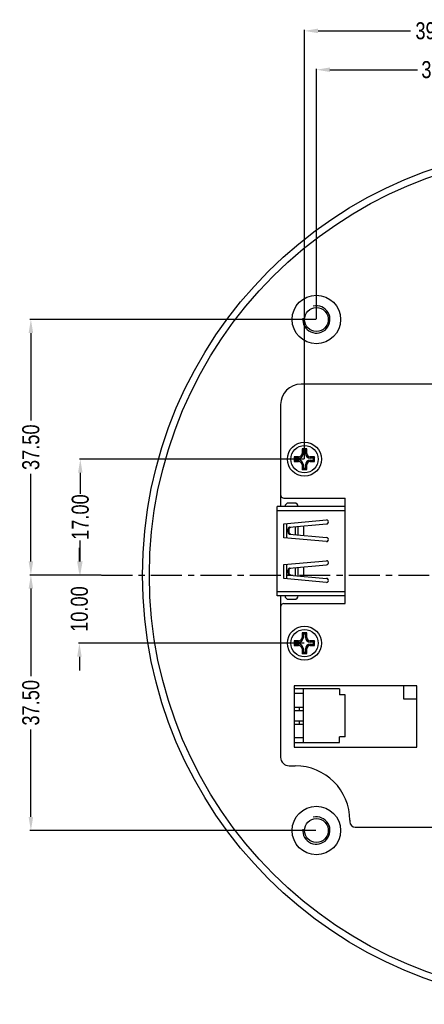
# Model space of a CAD drawing. Header units: inches. Extents: x -137 to 248, y -58 to 104.
# Tile 6 of 8: x 90 to 149, y -52 to 93. Entities that reach past the tile are written whole.
import ezdxf

# ---------------------------------------------------------------- set-up
doc = ezdxf.new("R2010")
doc.units = ezdxf.units.IN
doc.header["$LTSCALE"] = 1.21
doc.header["$MEASUREMENT"] = 0
doc.header["$PDMODE"] = 3
doc.header["$PDSIZE"] = 0.3125
doc.linetypes.add('CENTER', pattern=[2, 1.25, -0.25, 0.25, -0.25])
doc.layers.get('0').update_dxf_attribs({"linetype": 'CONTINUOUS'})
doc.layers.get('Defpoints').update_dxf_attribs({"linetype": 'CONTINUOUS'})
doc.layers.add('02___PRT_ALL_AXES', color=7, linetype='CONTINUOUS')
doc.layers.add('DIM', color=3, linetype='CONTINUOUS')
doc.styles.get("Standard").update_dxf_attribs({"font": 'txt', "width": 0.8})
doc.dimstyles.get("Standard").update_dxf_attribs({"dimtxt": 0.15625, "dimasz": 0.1875, "dimexe": 0.125, "dimexo": 0.0625, "dimgap": 0.09, "dimtad": 0, "dimtih": 1, "dimtoh": 1, "dimzin": 4, "dimdsep": 46, "dimtxsty": 'STANDARD', "dimblk": '_FILLED', "dimblk1": '_FILLED', "dimblk2": '_FILLED', "dimcen": 0.09, "dimazin": 1, "dimtp": 0.01, "dimtm": 0.01, "dimtfac": 1, "dimtofl": 0, "dimtmove": 0, "dimatfit": 3, "dimldrblk": '_FILLED', "dimfxl": 1, "dimtolj": 1, "dimtzin": 4, "dimarcsym": 0})

# ---------------------------------------------------------------- blocks, each defined once
blk = doc.blocks.new('_FILLED')
at = {"color": 0, "linetype": 'ByBlock'}
blk.add_solid([(0, 0), (-1, 0.167), (-1, -0.167)], dxfattribs=at)
blk = doc.blocks.new('*D10')
at = {"layer": 'Defpoints', "color": 0}
for p in [(133.48, 48.7), (91.6, 11.2), (101.95, 11.2)]:
    blk.add_point(p, dxfattribs=at)
at = {"layer": 'DIM', "color": 0, "lineweight": -2}
for p, q in [((133.42, 48.7), (91.47, 48.7)), ((91.6, 46.7), (91.6, 33.87)), ((91.6, 13.2), (91.6, 26.03)), ((101.89, 11.2), (91.47, 11.2))]:
    blk.add_line(p, q, dxfattribs=at)
at = {"layer": 'DIM', "color": 0, "lineweight": -2, "xscale": 2, "yscale": 2, "zscale": 2}
for p, rotation in [((91.6, 48.7), 90), ((91.6, 11.2), 270)]:
    blk.add_blockref('_FILLED', p, dxfattribs=dict(at, rotation=rotation))
at = {"layer": 'DIM', "color": 0, "insert": (91.6, 29.95), "char_height": 2.5, "attachment_point": 5, "rotation": 90}
blk.add_mtext('\\A1;37.50', dxfattribs=at)
blk = doc.blocks.new('*D12')
at = {"layer": 'Defpoints', "color": 0}
for p in [(131.73, 28.2), (98.85, 11.2), (101.95, 11.2)]:
    blk.add_point(p, dxfattribs=at)
at = {"layer": 'DIM', "color": 0, "lineweight": -2}
for p, q in [((131.67, 28.2), (98.72, 28.2)), ((98.85, 26.2), (98.85, 23.12)), ((98.85, 13.2), (98.85, 16.28)), ((101.89, 11.2), (98.72, 11.2))]:
    blk.add_line(p, q, dxfattribs=at)
at = {"layer": 'DIM', "color": 0, "lineweight": -2, "xscale": 2, "yscale": 2, "zscale": 2}
for p, rotation in [((98.85, 28.2), 90), ((98.85, 11.2), 270)]:
    blk.add_blockref('_FILLED', p, dxfattribs=dict(at, rotation=rotation))
at = {"layer": 'DIM', "color": 0, "insert": (98.85, 19.7), "char_height": 2.5, "attachment_point": 5, "rotation": 90}
blk.add_mtext('\\A1;17.00', dxfattribs=at)
blk = doc.blocks.new('*D13')
at = {"layer": 'Defpoints', "color": 0}
for p in [(98.72, 11.2), (101.95, 11.2), (131.73, 1.2)]:
    blk.add_point(p, dxfattribs=at)
at = {"layer": 'DIM', "color": 0, "lineweight": -2}
for p, q in [((98.72, 13.2), (98.72, 15.2)), ((101.89, 11.2), (98.6, 11.2)), ((131.67, 1.2), (98.6, 1.2)), ((98.72, -0.8), (98.72, -2.8))]:
    blk.add_line(p, q, dxfattribs=at)
at = {"layer": 'DIM', "color": 0, "lineweight": -2, "xscale": 2, "yscale": 2, "zscale": 2}
for p, rotation in [((98.72, 11.2), 270), ((98.72, 1.2), 90)]:
    blk.add_blockref('_FILLED', p, dxfattribs=dict(at, rotation=rotation))
at = {"layer": 'DIM', "color": 0, "insert": (98.72, 6.2), "char_height": 2.5, "attachment_point": 5, "rotation": 90}
blk.add_mtext('\\A1;10.00', dxfattribs=at)
blk = doc.blocks.new('*D14')
at = {"layer": 'Defpoints', "color": 0}
for p in [(133.48, 85.35), (170.98, 78.24), (133.48, 48.7)]:
    blk.add_point(p, dxfattribs=at)
at = {"layer": 'DIM', "color": 0, "lineweight": -2}
for p, q in [((133.48, 48.76), (133.48, 85.47)), ((135.48, 85.35), (148.31, 85.35)), ((168.98, 85.35), (156.16, 85.35)), ((170.98, 78.3), (170.98, 85.47))]:
    blk.add_line(p, q, dxfattribs=at)
at = {"layer": 'DIM', "color": 0, "lineweight": -2, "xscale": 2, "yscale": 2, "zscale": 2, "rotation": 180}
blk.add_blockref('_FILLED', (133.48, 85.35), dxfattribs=at)
at = {"layer": 'DIM', "color": 0, "lineweight": -2, "xscale": 2, "yscale": 2, "zscale": 2}
blk.add_blockref('_FILLED', (170.98, 85.35), dxfattribs=at)
at = {"layer": 'DIM', "color": 0, "insert": (152.23, 85.35), "char_height": 2.5, "attachment_point": 5}
blk.add_mtext('\\A1;37.50', dxfattribs=at)
blk = doc.blocks.new('*D15')
at = {"layer": 'Defpoints', "color": 0}
for p in [(170.98, 91.05), (170.98, 78.24), (131.73, 28.2)]:
    blk.add_point(p, dxfattribs=at)
at = {"layer": 'DIM', "color": 0, "lineweight": -2}
for p, q in [((131.73, 28.26), (131.73, 91.18)), ((133.73, 91.05), (147.27, 91.05)), ((168.98, 91.05), (155.45, 91.05)), ((170.98, 78.3), (170.98, 91.18))]:
    blk.add_line(p, q, dxfattribs=at)
at = {"layer": 'DIM', "color": 0, "lineweight": -2, "xscale": 2, "yscale": 2, "zscale": 2, "rotation": 180}
blk.add_blockref('_FILLED', (131.73, 91.05), dxfattribs=at)
at = {"layer": 'DIM', "color": 0, "lineweight": -2, "xscale": 2, "yscale": 2, "zscale": 2}
blk.add_blockref('_FILLED', (170.98, 91.05), dxfattribs=at)
at = {"layer": 'DIM', "color": 0, "insert": (151.36, 91.05), "char_height": 2.5, "attachment_point": 5}
blk.add_mtext('\\A1;39.25', dxfattribs=at)
blk = doc.blocks.new('*D20')
at = {"layer": 'Defpoints', "color": 0}
for p in [(91.6, 11.2), (101.95, 11.2), (133.48, -26.3)]:
    blk.add_point(p, dxfattribs=at)
at = {"layer": 'DIM', "color": 0, "lineweight": -2}
for p, q in [((101.89, 11.2), (91.47, 11.2)), ((91.6, 9.2), (91.6, -3.63)), ((91.6, -24.3), (91.6, -11.47)), ((133.42, -26.3), (91.47, -26.3))]:
    blk.add_line(p, q, dxfattribs=at)
at = {"layer": 'DIM', "color": 0, "lineweight": -2, "xscale": 2, "yscale": 2, "zscale": 2}
for p, rotation in [((91.6, 11.2), 90), ((91.6, -26.3), 270)]:
    blk.add_blockref('_FILLED', p, dxfattribs=dict(at, rotation=rotation))
at = {"layer": 'DIM', "color": 0, "insert": (91.6, -7.55), "char_height": 2.5, "attachment_point": 5, "rotation": 90}
blk.add_mtext('\\A1;37.50', dxfattribs=at)

msp = doc.modelspace()

# ---------------------------------------------------------------- linework, layer by layer
at = {"color": 7, "linetype": 'Continuous'}
for p, q in [((187.633, 39.2), (131.234, 39.2)), ((128.234, 36.2), (128.234, 23)), ((131.384, 29.7), (131.384, 29.05)), ((131.384, 29.7), (131.571, 29.513)), ((132.084, 29.7), (131.384, 29.7)), ((131.384, 29.05), (131.571, 29.05)), ((131.571, 29.513), (131.571, 29.05)), ((131.896, 29.513), (131.571, 29.513)), ((132.084, 29.7), (131.896, 29.513)), ((131.896, 29.05), (131.896, 29.513)), ((132.084, 29.05), (131.896, 29.05)), ((132.084, 29.05), (132.084, 29.7)), ((130.234, 28.55), (130.234, 27.85)), ((130.234, 28.55), (130.421, 28.363)), ((130.884, 28.55), (130.234, 28.55)), ((130.234, 27.85), (130.421, 28.038)), ((130.234, 27.85), (130.884, 27.85)), ((130.421, 28.363), (130.421, 28.038)), ((130.884, 28.363), (130.421, 28.363)), ((130.421, 28.038), (130.884, 28.038)), ((130.884, 28.55), (130.884, 28.363)), ((130.884, 27.85), (130.884, 28.038)), ((132.584, 28.55), (132.584, 28.363)), ((133.234, 28.55), (132.584, 28.55)), ((133.046, 28.363), (132.584, 28.363)), ((132.584, 27.85), (132.584, 28.038)), ((132.584, 28.038), (133.046, 28.038)), ((132.584, 27.85), (133.234, 27.85)), ((133.234, 28.55), (133.046, 28.363)), ((133.046, 28.038), (133.046, 28.363)), ((133.234, 27.85), (133.046, 28.038)), ((133.234, 27.85), (133.234, 28.55)), ((131.384, 27.35), (131.384, 26.7)), ((131.384, 27.35), (131.571, 27.35)), ((131.384, 26.7), (131.571, 26.888)), ((131.384, 26.7), (132.084, 26.7)), ((131.571, 27.35), (131.571, 26.888)), ((131.571, 26.888), (131.896, 26.888)), ((131.896, 26.888), (131.896, 27.35)), ((132.084, 27.35), (131.896, 27.35)), ((132.084, 26.7), (131.896, 26.888)), ((132.084, 26.7), (132.084, 27.35)), ((128.231, 23), (128.231, 21.252)), ((128.734, 22.5), (137.731, 22.5)), ((130.29, 21.762), (129.39, 21.762)), ((137.731, 21.251), (137.731, 22.5)), ((127.729, 8.152), (127.73, 21.252)), ((137.73, 21.251), (127.73, 21.252)), ((127.73, 20.652), (137.73, 20.651)), ((137.729, 8.151), (137.73, 21.251)), ((128.73, 18.729), (134.952, 19.298)), ((128.729, 16.674), (128.73, 18.729)), ((129.096, 18.762), (129.095, 16.64)), ((129.499, 17.923), (129.326, 17.907)), ((129.326, 17.496), (129.326, 17.907)), ((129.326, 17.496), (129.498, 17.48)), ((129.498, 17.48), (129.499, 17.923)), ((129.554, 18.207), (134.952, 18.701)), ((130.358, 18.28), (130.357, 17.122)), ((130.803, 17.081), (130.803, 18.321)), ((131.625, 17.006), (131.625, 18.396)), ((134.952, 16.103), (128.729, 16.674)), ((129.554, 17.196), (134.952, 16.701)), ((128.729, 12.729), (134.952, 13.298)), ((128.729, 10.674), (128.729, 12.729)), ((129.095, 12.762), (129.095, 10.64)), ((129.498, 11.923), (129.326, 11.907)), ((129.326, 11.496), (129.326, 11.907)), ((129.498, 11.48), (129.498, 11.923)), ((129.553, 12.207), (134.952, 12.701)), ((130.357, 12.28), (130.357, 11.122)), ((130.803, 11.081), (130.803, 12.321)), ((131.624, 11.006), (131.624, 12.396)), ((134.951, 10.103), (128.729, 10.674)), ((129.326, 11.496), (129.498, 11.48)), ((129.553, 11.196), (134.951, 10.701)), ((137.729, 8.751), (127.729, 8.752)), ((137.731, 7), (137.731, 8.751)), ((137.729, 8.151), (127.729, 8.152)), ((128.228, 8.152), (128.227, 6.5)), ((129.39, 7.639), (130.29, 7.639)), ((128.234, 6.5), (128.234, -15.55)), ((128.734, 7), (137.731, 7)), ((130.234, 1.55), (130.234, 0.85)), ((130.234, 1.55), (130.421, 1.363)), ((130.884, 1.55), (130.234, 1.55)), ((130.884, 1.55), (130.884, 1.363)), ((131.384, 2.7), (131.384, 2.05)), ((131.384, 2.7), (131.571, 2.513)), ((132.084, 2.7), (131.384, 2.7)), ((131.384, 2.05), (131.571, 2.05)), ((131.571, 2.513), (131.571, 2.05)), ((131.896, 2.513), (131.571, 2.513)), ((132.084, 2.7), (131.896, 2.513)), ((131.896, 2.05), (131.896, 2.513)), ((132.084, 2.05), (131.896, 2.05)), ((132.084, 2.05), (132.084, 2.7)), ((132.584, 1.55), (132.584, 1.363)), ((133.234, 1.55), (132.584, 1.55)), ((133.234, 1.55), (133.046, 1.363)), ((133.234, 0.85), (133.234, 1.55)), ((130.234, 0.85), (130.421, 1.038)), ((130.234, 0.85), (130.884, 0.85)), ((130.421, 1.363), (130.421, 1.038)), ((130.884, 1.363), (130.421, 1.363)), ((130.421, 1.038), (130.884, 1.038)), ((130.884, 0.85), (130.884, 1.038)), ((131.384, 0.35), (131.384, -0.3)), ((131.384, 0.35), (131.571, 0.35)), ((131.571, 0.35), (131.571, -0.112)), ((131.896, -0.112), (131.896, 0.35)), ((132.084, 0.35), (131.896, 0.35)), ((132.084, -0.3), (132.084, 0.35)), ((133.046, 1.363), (132.584, 1.363)), ((132.584, 0.85), (132.584, 1.038)), ((132.584, 1.038), (133.046, 1.038)), ((132.584, 0.85), (133.234, 0.85)), ((133.046, 1.038), (133.046, 1.363)), ((133.234, 0.85), (133.046, 1.038)), ((131.384, -0.3), (131.571, -0.112)), ((131.384, -0.3), (132.084, -0.3)), ((131.571, -0.112), (131.896, -0.112)), ((132.084, -0.3), (131.896, -0.112)), ((130.234, -5.04), (130.234, -14.04)), ((148.234, -5.04), (130.234, -5.04)), ((136.859, -5.5), (130.234, -5.499)), ((131.525, -5.499), (131.523, -13.399)), ((136.859, -5.5), (136.859, -6.366)), ((146.311, -7.007), (146.311, -5.04)), ((148.234, -14.04), (148.234, -5.04)), ((131.525, -6.199), (130.234, -6.199)), ((137.725, -6.366), (136.859, -6.366)), ((137.723, -12.535), (137.725, -6.366)), ((148.234, -7.007), (146.311, -7.007)), ((130.234, -8.199), (131.524, -8.199)), ((131.024, -8.699), (131.024, -8.199)), ((130.234, -8.699), (131.524, -8.699)), ((130.234, -10.199), (131.524, -10.199)), ((130.234, -10.699), (131.524, -10.699)), ((131.024, -10.699), (131.024, -10.199)), ((131.523, -12.699), (130.234, -12.699)), ((136.858, -13.4), (136.858, -12.534)), ((137.723, -12.535), (136.858, -12.534)), ((130.234, -13.399), (136.858, -13.4)), ((130.234, -14.04), (148.234, -14.04)), ((129.484, -16.8), (130.387, -16.8)), ((138.387, -24.8), (138.387, -25)), ((139.187, -25.8), (150.404, -25.8))]:
    msp.add_line(p, q, dxfattribs=at)
for centre, radius in [((170.984, 11.2), 63), ((170.984, 11.2), 62), ((133.484, 48.7), 3.56), ((133.484, 48.7), 1.75), ((131.734, 28.2), 2.5), ((131.734, 1.2), 2.5), ((133.484, -26.3), 3.56), ((133.484, -26.3), 1.75)]:
    msp.add_circle(centre, radius, dxfattribs=at)
for centre, radius, start, end in [((131.234, 36.2), 3, 90, 180), ((130.884, 29.05), 0.688, 270, 0), ((130.884, 29.05), 0.5, 270, 0), ((132.584, 29.05), 0.688, 180, 270), ((132.584, 29.05), 0.5, 180, 270), ((130.884, 27.35), 0.688, 0, 90), ((130.884, 27.35), 0.5, 0, 90), ((132.584, 27.35), 0.688, 90, 180), ((132.584, 27.35), 0.5, 90, 180), ((128.734, 23), 0.5, 180, 270), ((129.39, 21.262), 0.5, 90, 181.16618), ((130.29, 21.262), 0.5, 358.81272, 90), ((134.98, 19), 0.3, 264.75996, 95.22777), ((134.979, 16.402), 0.3, 264.75996, 95.22777), ((134.979, 13), 0.3, 264.75996, 95.22777), ((134.979, 10.402), 0.3, 264.75996, 95.22777), ((129.39, 8.139), 0.5, 178.58803, 270), ((130.29, 8.139), 0.5, 270, 1.3912), ((128.734, 6.5), 0.5, 90, 180), ((130.884, 2.05), 0.688, 270, 0), ((130.884, 2.05), 0.5, 270, 0), ((132.584, 2.05), 0.688, 180, 270), ((132.584, 2.05), 0.5, 180, 270), ((130.884, 0.35), 0.688, 0, 90), ((130.884, 0.35), 0.5, 0, 90), ((132.584, 0.35), 0.688, 90, 180), ((132.584, 0.35), 0.5, 90, 180), ((129.484, -15.55), 1.25, 180, 270), ((130.387, -24.8), 8, 0, 90), ((139.187, -25), 0.8, 180, 270)]:
    msp.add_arc(centre, radius, start, end, dxfattribs=at)
for points, knots in [([(129.554, 18.207), (129.523, 18.204), (129.46, 18.183), (129.385, 18.113), (129.337, 18.017), (129.326, 17.944), (129.326, 17.907)], [0, 0, 0, 0, 0.2270804, 0.4690563, 0.7287863, 1, 1, 1, 1]), ([(129.326, 17.496), (129.326, 17.459), (129.337, 17.386), (129.385, 17.29), (129.46, 17.22), (129.523, 17.199), (129.554, 17.196)], [0, 0, 0, 0, 0.2712137, 0.5309437, 0.7729196, 1, 1, 1, 1]), ([(129.726, 17.18), (129.695, 17.183), (129.632, 17.204), (129.557, 17.274), (129.509, 17.37), (129.498, 17.443), (129.498, 17.48)], [0, 0, 0, 0, 0.2270804, 0.4690563, 0.7287863, 1, 1, 1, 1]), ([(129.499, 17.923), (129.499, 17.96), (129.509, 18.033), (129.558, 18.129), (129.632, 18.198), (129.695, 18.22), (129.726, 18.223)], [0, 0, 0, 0, 0.2712137, 0.5309437, 0.7729196, 1, 1, 1, 1]), ([(129.553, 12.207), (129.522, 12.204), (129.459, 12.183), (129.385, 12.113), (129.337, 12.017), (129.326, 11.944), (129.326, 11.907)], [0, 0, 0, 0, 0.2270804, 0.4690563, 0.7287863, 1, 1, 1, 1]), ([(129.498, 11.923), (129.498, 11.96), (129.509, 12.033), (129.557, 12.129), (129.631, 12.198), (129.694, 12.22), (129.725, 12.223)], [0, 0, 0, 0, 0.2712137, 0.5309437, 0.7729196, 1, 1, 1, 1]), ([(129.326, 11.496), (129.326, 11.459), (129.337, 11.386), (129.385, 11.29), (129.459, 11.22), (129.522, 11.199), (129.553, 11.196)], [0, 0, 0, 0, 0.2712137, 0.5309437, 0.7729196, 1, 1, 1, 1]), ([(129.725, 11.18), (129.694, 11.183), (129.631, 11.204), (129.557, 11.274), (129.509, 11.37), (129.498, 11.443), (129.498, 11.48)], [0, 0, 0, 0, 0.2270804, 0.4690563, 0.7287863, 1, 1, 1, 1])]:
    msp.add_open_spline(points, degree=3, knots=knots, dxfattribs=at)
at = {"layer": '02___PRT_ALL_AXES', "color": 7, "linetype": 'Continuous'}
for centre in [(131.734, 28.2), (131.734, 1.2)]:
    msp.add_circle(centre, 2, dxfattribs=at)
at = {"layer": 'DIM', "color": 6, "linetype": 'CENTER', "ltscale": 3}
msp.add_line((101.953, 11.2), (241.357, 11.2), dxfattribs=at)
at = {"layer": 'DIM'}
for centre in [(133.484, 48.7), (133.484, -26.3)]:
    msp.add_arc(centre, 2, 173.92421, 103.08074, dxfattribs=at)

# ---------------------------------------------------------------- dimensions: what is measured, and where the dimension line sits
dim = msp.add_linear_dim(base=(170.984, 91.052), p1=(131.734, 28.2), p2=(170.984, 78.236), dimstyle='STANDARD', override={"dimtxt": 2.5, "dimasz": 2, "dimtih": 0, "dimtoh": 0, "dimzin": 0, "dimcen": 0.198, "dimadec": 0, "dimazin": 0, "dimtp": 0, "dimtm": 0, "dimtdec": 4, "dimtzin": 0}, dxfattribs=at)
dim.commit()
dim.dimension.update_dxf_attribs({"geometry": '*D15', "text_midpoint": (151.359, 91.052), "dimtype": 160})
dim = msp.add_linear_dim(base=(133.484, 85.349), p1=(170.984, 78.236), p2=(133.484, 48.7), dimstyle='STANDARD', override={"dimtxt": 2.5, "dimasz": 2, "dimtih": 0, "dimtoh": 0, "dimzin": 0, "dimcen": 0.198, "dimadec": 0, "dimazin": 0, "dimtp": 0, "dimtm": 0, "dimtdec": 4, "dimtzin": 0}, dxfattribs=at)
dim.commit()
dim.dimension.update_dxf_attribs({"geometry": '*D14', "text_midpoint": (152.234, 85.349)})
for base, p1, picture, middle in [((91.599, 11.2), (133.484, 48.7), '*D10', (91.599, 29.95)), ((98.846, 11.2), (131.734, 28.2), '*D12', (98.846, 19.7)), ((98.721, 11.2), (131.734, 1.2), '*D13', (98.721, 6.2)), ((91.599, 11.2), (133.484, -26.3), '*D20', (91.599, -7.55))]:
    dim = msp.add_linear_dim(base=base, p1=p1, p2=(101.953, 11.2), angle=90, dimstyle='STANDARD', override={"dimtxt": 2.5, "dimasz": 2, "dimtih": 0, "dimtoh": 0, "dimzin": 0, "dimcen": 0.198, "dimadec": 0, "dimazin": 0, "dimtp": 0, "dimtm": 0, "dimtdec": 4, "dimtzin": 0}, dxfattribs=at)
    dim.commit()
    dim.dimension.update_dxf_attribs({"geometry": picture, "text_midpoint": middle})

doc.saveas('drawing.dxf')
